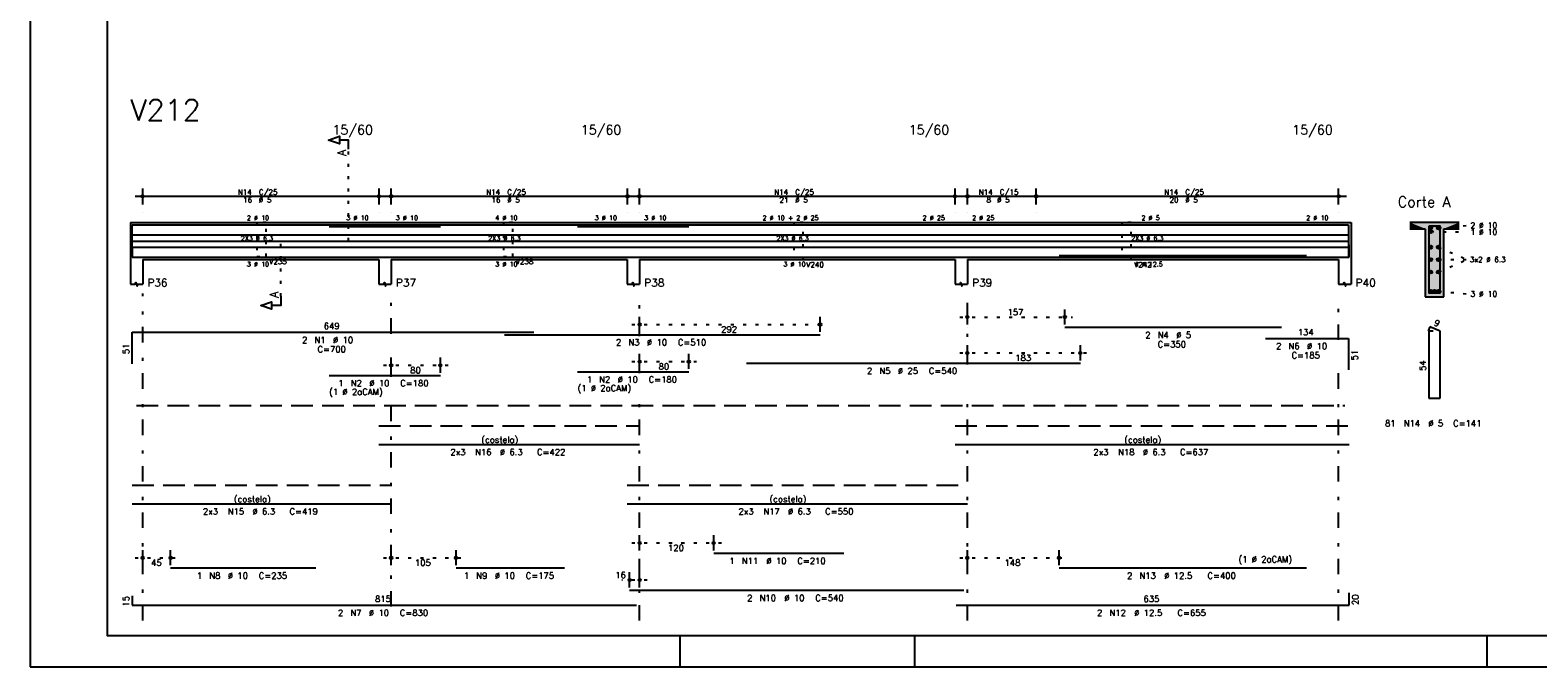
# Model space of a CAD drawing. Extents: x 0 to 84.1, y 0 to 59.4.
# Tile 1 of 6: x 0 to 48.7, y 0 to 20.6. Entities that reach past the tile are written whole.
import ezdxf

# ---------------------------------------------------------------- set-up
doc = ezdxf.new("R2010")
doc.units = 0
doc.header["$MEASUREMENT"] = 0
for name, pattern in [('ESTILO_TQS_0001', [1, 0.7, -0.3]), ('ESTILO_TQS_0002', [0.4, 0.1, -0.3]), ('ESTILO_TQS_0003', [1.5, 0.5, -0.4, 0.1, -0.5])]:
    doc.linetypes.add(name, pattern=pattern)
for name, color, linetype in [('1', 1, 'CONTINUOUS'), ('2', 2, 'CONTINUOUS'), ('4', 4, 'CONTINUOUS'), ('6', 6, 'CONTINUOUS'), ('7', 7, 'CONTINUOUS'), ('9', 9, 'CONTINUOUS')]:
    doc.layers.add(name, color=color, linetype=linetype)
doc.styles.get("Standard").update_dxf_attribs({"font": 'ROMANS.SHX'})

msp = doc.modelspace()

# ---------------------------------------------------------------- linework, layer by layer
at = {"layer": '1', "linetype": 'ESTILO_TQS_0002'}
for p, q in [((10.295, 13.78), (10.295, 16.75)), ((45.525, 14.205), (46.47, 14.29)), ((8.105, 11.995), (8.105, 13.78)), ((8.105, 13.78), (10.295, 13.78)), ((45.275, 14.085), (46.47, 14.074)), ((45.525, 13.583), (46.455, 13.18)), ((45.525, 12.777), (46.455, 13.18)), ((45.525, 13.18), (46.455, 13.18)), ((45.525, 12.155), (46.47, 12.07)), ((30.05, 11.32), (33.699, 11.32)), ((19.45, 11.08), (25.789, 11.08)), ((11.42, 9.76), (13.514, 9.76)), ((19.45, 9.88), (21.544, 9.88)), ((30.05, 10.16), (34.203, 10.16)), ((19.45, 4.01), (22.35, 4.01)), ((3.39, 3.53), (4.79, 3.53)), ((11.42, 3.53), (14.02, 3.53)), ((30.05, 3.53), (33.51, 3.53)), ((19.95, 2.81), (19.13, 2.81))]:
    msp.add_line(p, q, dxfattribs=at)
at = {"layer": '1', "linetype": 'ESTILO_TQS_0001'}
msp.add_line((3.44, 8.455), (42.5, 8.455), dxfattribs=at)
at = {"layer": '1', "linetype": 'ESTILO_TQS_0002'}
for points in [[(7.33, 14.38), (7.33, 13.28), (7.63, 13.28), (7.63, 14.38), (7.33, 14.38)], [(15.3, 14.38), (15.3, 13.28), (15.6, 13.28), (15.6, 14.38), (15.3, 14.38)], [(24.69, 14.38), (24.69, 13.18), (24.99, 13.18), (24.99, 14.38), (24.69, 14.38)], [(35.29, 14.38), (35.29, 13.18), (35.59, 13.18), (35.59, 14.38), (35.29, 14.38)]]:
    msp.add_lwpolyline(points, dxfattribs=at)
at = {"layer": '1', "linetype": 'Continuous'}
for centre in [(45.275, 14.205), (45.275, 14.085), (45.525, 14.205), (45.275, 13.583), (45.275, 13.18), (45.525, 13.583), (45.525, 13.18), (45.275, 12.777), (45.525, 12.777), (45.275, 12.155), (45.4, 12.155), (45.525, 12.155)]:
    msp.add_circle(centre, 0.05, dxfattribs=at)
at = {"layer": '2', "linetype": 'Continuous'}
for p, q in [((0, 59.4), (0, 0)), ((3.39, 15.23), (11.53, 15.23)), ((3.64, 14.96), (3.64, 15.48)), ((11.28, 14.96), (11.28, 15.48)), ((11.42, 15.23), (19.56, 15.23)), ((11.67, 14.96), (11.67, 15.48)), ((19.31, 14.96), (19.31, 15.48)), ((19.45, 15.23), (30.15, 15.23)), ((19.7, 14.96), (19.7, 15.48)), ((29.9, 14.96), (29.9, 15.48)), ((30.05, 15.23), (32.77, 15.23)), ((30.3, 14.96), (30.3, 15.48)), ((32.27, 15.23), (42.55, 15.23)), ((32.52, 14.96), (32.52, 15.48)), ((32.52, 14.96), (32.52, 15.48)), ((42.3, 14.96), (42.3, 15.48)), ((3.64, 14.71), (3.64, 14.71)), ((11.28, 14.71), (11.28, 14.71)), ((11.67, 14.71), (11.67, 14.71)), ((19.31, 14.71), (19.31, 14.71)), ((19.7, 14.71), (19.7, 14.71)), ((29.9, 14.71), (29.9, 14.71)), ((30.3, 14.71), (30.3, 14.71)), ((32.52, 14.71), (32.52, 14.71)), ((32.52, 14.71), (32.52, 14.71)), ((42.3, 14.71), (42.3, 14.71)), ((3.24, 14.38), (3.24, 13.18)), ((3.24, 14.38), (3.64, 14.38)), ((3.64, 14.38), (11.27, 14.38)), ((11.27, 14.38), (11.67, 14.38)), ((11.67, 14.38), (19.3, 14.38)), ((19.3, 14.38), (19.7, 14.38)), ((19.7, 14.38), (29.9, 14.38)), ((29.9, 14.38), (30.3, 14.38)), ((30.3, 14.38), (42.3, 14.38)), ((42.3, 14.38), (42.7, 14.38)), ((42.7, 14.38), (42.7, 13.18)), ((46.2, 14.38), (44.6, 14.38)), ((44.6, 14.18), (45.1, 14.18)), ((45.1, 14.18), (45.1, 11.98)), ((45.7, 11.98), (45.7, 14.18)), ((45.7, 14.18), (46.2, 14.18)), ((3.24, 13.18), (3.24, 12.38)), ((3.64, 13.18), (11.27, 13.18)), ((3.64, 13.18), (3.64, 12.38)), ((11.27, 13.18), (11.27, 12.38)), ((11.67, 13.18), (19.3, 13.18)), ((11.67, 13.18), (11.67, 12.38)), ((19.3, 13.18), (19.3, 12.38)), ((19.7, 13.18), (29.9, 13.18)), ((19.7, 13.18), (19.7, 12.38)), ((29.9, 13.18), (29.9, 12.38)), ((30.3, 13.18), (42.3, 13.18)), ((30.3, 13.18), (30.3, 12.38)), ((42.3, 13.18), (42.3, 12.38)), ((42.7, 13.18), (42.7, 12.38)), ((45.1, 11.98), (45.7, 11.98)), ((19.7, 10.84), (19.7, 11.33)), ((25.539, 10.84), (25.539, 11.33)), ((30.3, 11.08), (30.3, 11.57)), ((33.449, 11.08), (33.449, 11.57)), ((19.7, 10.74), (19.7, 10.74)), ((25.539, 10.74), (25.539, 10.74)), ((30.3, 10.98), (30.3, 10.98)), ((33.449, 10.98), (33.449, 10.98)), ((30.3, 9.92), (30.3, 10.41)), ((33.953, 9.92), (33.953, 10.41)), ((11.67, 9.52), (11.67, 10.01)), ((13.264, 9.52), (13.264, 10.01)), ((19.7, 9.64), (19.7, 10.13)), ((21.294, 9.64), (21.294, 10.13)), ((30.3, 9.82), (30.3, 9.82)), ((33.953, 9.82), (33.953, 9.82)), ((11.67, 9.42), (11.67, 9.42)), ((13.264, 9.42), (13.264, 9.42)), ((19.7, 9.54), (19.7, 9.54)), ((21.294, 9.54), (21.294, 9.54)), ((19.7, 3.77), (19.7, 4.26)), ((22.1, 3.77), (22.1, 4.26)), ((3.64, 3.29), (3.64, 3.78)), ((4.54, 3.29), (4.54, 3.78)), ((11.67, 3.29), (11.67, 3.78)), ((13.77, 3.29), (13.77, 3.78)), ((19.7, 3.67), (19.7, 3.67)), ((22.1, 3.67), (22.1, 3.67)), ((30.3, 3.29), (30.3, 3.78)), ((33.26, 3.29), (33.26, 3.78)), ((3.64, 3.19), (3.64, 3.19)), ((4.54, 3.19), (4.54, 3.19)), ((11.67, 3.19), (11.67, 3.19)), ((13.77, 3.19), (13.77, 3.19)), ((19.38, 2.57), (19.38, 3.06)), ((19.7, 2.57), (19.7, 3.06)), ((30.3, 3.19), (30.3, 3.19)), ((33.26, 3.19), (33.26, 3.19)), ((19.38, 2.47), (19.38, 2.47)), ((19.7, 2.47), (19.7, 2.47)), ((21, 1), (21, 0)), ((28.6, 0), (28.6, 1)), ((47.1, 0), (47.1, 1)), ((0, 0), (84.1, 0))]:
    msp.add_line(p, q, dxfattribs=at)
at = {"layer": '2', "linetype": 'ESTILO_TQS_0003'}
for p, q in [((3.64, 1.5), (3.64, 12.08)), ((11.67, 10.782), (11.67, 12.08)), ((19.7, 10.702), (19.7, 12.08)), ((30.3, 9.782), (30.3, 12.08)), ((42.3, 10.582), (42.3, 12.08)), ((11.67, 9.382), (11.67, 9.978)), ((19.7, 9.502), (19.7, 9.898)), ((42.3, 1.5), (42.3, 9.778)), ((30.3, 1.5), (30.3, 8.978)), ((11.67, 1.952), (11.67, 8.578)), ((19.7, 1.5), (19.7, 8.698))]:
    msp.add_line(p, q, dxfattribs=at)
at = {"layer": '2', "linetype": 'Continuous'}
for points in [[(83.1, 1), (2.5, 1), (2.5, 58.4), (83.1, 58.4), (83.1, 1)], [(10.295, 16.75), (10.295, 17.05), (9.995, 17.05), (9.995, 16.93), (9.645, 17.05), (9.995, 17.17), (9.995, 17.05)], [(3.24, 12.38), (3.4, 12.38), (3.42, 12.44), (3.46, 12.32), (3.48, 12.38), (3.64, 12.38)], [(11.27, 12.38), (11.43, 12.38), (11.45, 12.44), (11.49, 12.32), (11.51, 12.38), (11.67, 12.38)], [(19.3, 12.38), (19.46, 12.38), (19.48, 12.44), (19.52, 12.32), (19.54, 12.38), (19.7, 12.38)], [(29.9, 12.38), (30.06, 12.38), (30.08, 12.44), (30.12, 12.32), (30.14, 12.38), (30.3, 12.38)], [(42.3, 12.38), (42.46, 12.38), (42.48, 12.44), (42.52, 12.32), (42.54, 12.38), (42.7, 12.38)], [(8.105, 11.995), (8.105, 11.695), (7.805, 11.695), (7.805, 11.575), (7.455, 11.695), (7.805, 11.815), (7.805, 11.695)]]:
    msp.add_lwpolyline(points, dxfattribs=at)
for centre, radius in [((3.64, 15.23), 0.0416), ((3.64, 15.23), 0.0208), ((11.28, 15.23), 0.0416), ((11.28, 15.23), 0.0208), ((11.67, 15.23), 0.0416), ((11.67, 15.23), 0.0208), ((19.31, 15.23), 0.0416), ((19.31, 15.23), 0.0208), ((19.7, 15.23), 0.0416), ((19.7, 15.23), 0.0208), ((29.9, 15.23), 0.0416), ((29.9, 15.23), 0.0208), ((30.3, 15.23), 0.0416), ((30.3, 15.23), 0.0208), ((32.52, 15.23), 0.0416), ((32.52, 15.23), 0.0416), ((32.52, 15.23), 0.0208), ((32.52, 15.23), 0.0208), ((42.3, 15.23), 0.0416), ((42.3, 15.23), 0.0208), ((30.3, 11.32), 0.04), ((30.3, 11.32), 0.02), ((33.449, 11.32), 0.04), ((33.449, 11.32), 0.02), ((19.7, 11.08), 0.04), ((19.7, 11.08), 0.02), ((25.539, 11.08), 0.04), ((25.539, 11.08), 0.02), ((11.67, 9.76), 0.04), ((11.67, 9.76), 0.02), ((13.264, 9.76), 0.04), ((13.264, 9.76), 0.02), ((19.7, 9.88), 0.04), ((19.7, 9.88), 0.02), ((21.294, 9.88), 0.04), ((21.294, 9.88), 0.02), ((30.3, 10.16), 0.04), ((30.3, 10.16), 0.02), ((33.953, 10.16), 0.04), ((33.953, 10.16), 0.02), ((19.7, 4.01), 0.04), ((19.7, 4.01), 0.02), ((22.1, 4.01), 0.04), ((22.1, 4.01), 0.02), ((3.64, 3.53), 0.04), ((3.64, 3.53), 0.02), ((4.54, 3.53), 0.04), ((4.54, 3.53), 0.02), ((11.67, 3.53), 0.04), ((11.67, 3.53), 0.02), ((13.77, 3.53), 0.04), ((13.77, 3.53), 0.02), ((30.3, 3.53), 0.04), ((30.3, 3.53), 0.02), ((33.26, 3.53), 0.04), ((33.26, 3.53), 0.02), ((19.38, 2.81), 0.04), ((19.38, 2.81), 0.02), ((19.7, 2.81), 0.04), ((19.7, 2.81), 0.02)]:
    msp.add_circle(centre, radius, dxfattribs=at)
at = {"layer": '4', "linetype": 'Continuous'}
for p, q in [((3.3, 13.28), (3.3, 14.3)), ((3.3, 14.3), (16.28, 14.3)), ((9.664, 14.25), (13.264, 14.25)), ((15.339, 14.3), (25.539, 14.3)), ((17.694, 14.25), (21.294, 14.25)), ((23.153, 14.3), (33.953, 14.3)), ((33.449, 14.3), (40.449, 14.3)), ((39.938, 14.3), (42.618, 14.3)), ((42.618, 14.3), (42.618, 13.28)), ((3.3, 13.982), (11.67, 13.982)), ((3.3, 13.78), (11.67, 13.78)), ((11.27, 13.982), (19.7, 13.982)), ((11.27, 13.78), (19.7, 13.78)), ((19.3, 13.982), (30.3, 13.982)), ((19.3, 13.78), (30.3, 13.78)), ((29.9, 13.982), (42.64, 13.982)), ((29.9, 13.78), (42.64, 13.78)), ((42.64, 13.26), (42.64, 13.66)), ((3.3, 13.578), (11.67, 13.578)), ((3.3, 13.56), (3.3, 13.26)), ((3.3, 13.26), (19.6, 13.26)), ((4.54, 13.26), (9.24, 13.26)), ((11.27, 13.578), (19.7, 13.578)), ((13.77, 13.26), (17.27, 13.26)), ((19.3, 13.578), (30.3, 13.578)), ((19.38, 13.26), (30.18, 13.26)), ((22.1, 13.26), (26.3, 13.26)), ((29.9, 13.578), (42.64, 13.578)), ((29.94, 13.26), (42.64, 13.26)), ((33.26, 13.31), (41.26, 13.31)), ((33.26, 13.26), (41.26, 13.26))]:
    msp.add_line(p, q, dxfattribs=at)
msp.add_lwpolyline([(45.22, 14.26), (45.22, 12.1), (45.58, 12.1), (45.58, 14.26), (45.22, 14.26)], dxfattribs=at)
at = {"layer": '6', "linetype": 'Continuous'}
for p, q in [((3.3, 9.81), (3.3, 10.83)), ((3.3, 10.83), (16.28, 10.83)), ((15.339, 10.75), (25.539, 10.75)), ((33.449, 10.99), (40.449, 10.99)), ((45.248, 11), (45.194, 10.871)), ((45.36, 10.86), (45.22, 10.86)), ((45.22, 10.86), (45.22, 8.7)), ((45.58, 10.86), (45.248, 11)), ((45.58, 8.7), (45.58, 10.86)), ((39.938, 10.63), (42.618, 10.63)), ((42.618, 10.63), (42.618, 9.61)), ((23.153, 9.83), (33.953, 9.83)), ((9.664, 9.43), (13.264, 9.43)), ((17.694, 9.55), (21.294, 9.55)), ((45.22, 8.7), (45.58, 8.7)), ((11.27, 7.2), (19.7, 7.2)), ((29.9, 7.2), (42.64, 7.2)), ((3.3, 5.28), (11.67, 5.28)), ((19.3, 5.28), (30.3, 5.28)), ((22.1, 3.68), (26.3, 3.68)), ((4.54, 3.2), (9.24, 3.2)), ((13.77, 3.2), (17.27, 3.2)), ((33.26, 3.2), (41.26, 3.2)), ((19.38, 2.48), (30.18, 2.48)), ((3.3, 2.3), (3.3, 2)), ((3.3, 2), (19.6, 2)), ((29.94, 2), (42.64, 2)), ((42.64, 2), (42.64, 2.4))]:
    msp.add_line(p, q, dxfattribs=at)
at = {"layer": '6', "linetype": 'ESTILO_TQS_0001'}
for p, q in [((11.27, 7.8), (19.7, 7.8)), ((29.9, 7.8), (42.64, 7.8)), ((3.3, 5.88), (11.67, 5.88)), ((19.3, 5.88), (30.3, 5.88))]:
    msp.add_line(p, q, dxfattribs=at)
at = {"layer": '9', "linetype": 'Continuous'}
for points in [[(44.6, 14.38), (44.6, 14.18), (45.1, 14.18)], [(44.6, 14.38), (45.1, 14.18), (46.2, 14.38)], [(45.1, 14.18), (45.7, 14.18), (46.2, 14.38)], [(45.1, 11.98), (45.7, 11.98), (45.1, 14.18)], [(45.7, 11.98), (45.7, 14.18), (45.1, 14.18)], [(45.325, 14.205), (45.25, 14.248), (45.228, 14.222)], [(45.325, 14.205), (45.228, 14.222), (45.228, 14.188)], [(45.325, 14.205), (45.228, 14.188), (45.25, 14.162)], [(45.325, 14.205), (45.284, 14.254), (45.25, 14.248)], [(45.325, 14.205), (45.25, 14.162), (45.284, 14.156)], [(45.325, 14.205), (45.313, 14.237), (45.284, 14.254)], [(45.325, 14.205), (45.284, 14.156), (45.313, 14.173)], [(45.325, 14.205), (45.313, 14.173), (45.325, 14.205)], [(45.575, 14.205), (45.5, 14.248), (45.478, 14.222)], [(45.575, 14.205), (45.478, 14.222), (45.478, 14.188)], [(45.575, 14.205), (45.478, 14.188), (45.5, 14.162)], [(45.575, 14.205), (45.534, 14.254), (45.5, 14.248)], [(45.575, 14.205), (45.5, 14.162), (45.534, 14.156)], [(45.575, 14.205), (45.563, 14.237), (45.534, 14.254)], [(45.575, 14.205), (45.534, 14.156), (45.563, 14.173)], [(45.575, 14.205), (45.563, 14.173), (45.575, 14.205)], [(45.7, 14.18), (46.2, 14.18), (46.2, 14.38)], [(45.325, 14.085), (45.25, 14.128), (45.228, 14.102)], [(45.325, 14.085), (45.228, 14.102), (45.228, 14.068)], [(45.325, 14.085), (45.228, 14.068), (45.25, 14.042)], [(45.325, 14.085), (45.284, 14.134), (45.25, 14.128)], [(45.325, 14.085), (45.25, 14.042), (45.284, 14.036)], [(45.325, 14.085), (45.313, 14.117), (45.284, 14.134)], [(45.325, 14.085), (45.284, 14.036), (45.313, 14.053)], [(45.325, 14.085), (45.313, 14.053), (45.325, 14.085)], [(45.325, 13.583), (45.25, 13.627), (45.228, 13.601)], [(45.325, 13.583), (45.228, 13.601), (45.228, 13.566)], [(45.325, 13.583), (45.228, 13.566), (45.25, 13.54)], [(45.325, 13.18), (45.25, 13.223), (45.228, 13.197)], [(45.325, 13.18), (45.228, 13.197), (45.228, 13.163)], [(45.325, 13.18), (45.228, 13.163), (45.25, 13.137)], [(45.325, 13.583), (45.284, 13.633), (45.25, 13.627)], [(45.325, 13.583), (45.25, 13.54), (45.284, 13.534)], [(45.325, 13.18), (45.284, 13.229), (45.25, 13.223)], [(45.325, 13.18), (45.25, 13.137), (45.284, 13.131)], [(45.325, 13.583), (45.313, 13.616), (45.284, 13.633)], [(45.325, 13.583), (45.284, 13.534), (45.313, 13.551)], [(45.325, 13.18), (45.313, 13.212), (45.284, 13.229)], [(45.325, 13.18), (45.284, 13.131), (45.313, 13.148)], [(45.325, 13.583), (45.313, 13.551), (45.325, 13.583)], [(45.325, 13.18), (45.313, 13.148), (45.325, 13.18)], [(45.575, 13.583), (45.5, 13.627), (45.478, 13.601)], [(45.575, 13.583), (45.478, 13.601), (45.478, 13.566)], [(45.575, 13.583), (45.478, 13.566), (45.5, 13.54)], [(45.575, 13.18), (45.5, 13.223), (45.478, 13.197)], [(45.575, 13.18), (45.478, 13.197), (45.478, 13.163)], [(45.575, 13.18), (45.478, 13.163), (45.5, 13.137)], [(45.575, 13.583), (45.534, 13.633), (45.5, 13.627)], [(45.575, 13.583), (45.5, 13.54), (45.534, 13.534)], [(45.575, 13.18), (45.534, 13.229), (45.5, 13.223)], [(45.575, 13.18), (45.5, 13.137), (45.534, 13.131)], [(45.575, 13.583), (45.563, 13.616), (45.534, 13.633)], [(45.575, 13.583), (45.534, 13.534), (45.563, 13.551)], [(45.575, 13.18), (45.563, 13.212), (45.534, 13.229)], [(45.575, 13.18), (45.534, 13.131), (45.563, 13.148)], [(45.575, 13.583), (45.563, 13.551), (45.575, 13.583)], [(45.575, 13.18), (45.563, 13.148), (45.575, 13.18)], [(45.325, 12.777), (45.25, 12.82), (45.228, 12.794)], [(45.325, 12.777), (45.228, 12.794), (45.228, 12.759)], [(45.325, 12.777), (45.228, 12.759), (45.25, 12.733)], [(45.325, 12.777), (45.284, 12.826), (45.25, 12.82)], [(45.325, 12.777), (45.25, 12.733), (45.284, 12.727)], [(45.325, 12.777), (45.313, 12.809), (45.284, 12.826)], [(45.325, 12.777), (45.284, 12.727), (45.313, 12.744)], [(45.325, 12.777), (45.313, 12.744), (45.325, 12.777)], [(45.575, 12.777), (45.5, 12.82), (45.478, 12.794)], [(45.575, 12.777), (45.478, 12.794), (45.478, 12.759)], [(45.575, 12.777), (45.478, 12.759), (45.5, 12.733)], [(45.575, 12.777), (45.534, 12.826), (45.5, 12.82)], [(45.575, 12.777), (45.5, 12.733), (45.534, 12.727)], [(45.575, 12.777), (45.563, 12.809), (45.534, 12.826)], [(45.575, 12.777), (45.534, 12.727), (45.563, 12.744)], [(45.575, 12.777), (45.563, 12.744), (45.575, 12.777)], [(45.325, 12.155), (45.25, 12.198), (45.228, 12.172)], [(45.325, 12.155), (45.284, 12.204), (45.25, 12.198)], [(45.325, 12.155), (45.313, 12.187), (45.284, 12.204)], [(45.45, 12.155), (45.375, 12.198), (45.353, 12.172)], [(45.45, 12.155), (45.409, 12.204), (45.375, 12.198)], [(45.45, 12.155), (45.438, 12.187), (45.409, 12.204)], [(45.575, 12.155), (45.5, 12.198), (45.478, 12.172)], [(45.575, 12.155), (45.534, 12.204), (45.5, 12.198)], [(45.575, 12.155), (45.563, 12.187), (45.534, 12.204)], [(45.325, 12.155), (45.228, 12.172), (45.228, 12.138)], [(45.325, 12.155), (45.228, 12.138), (45.25, 12.112)], [(45.325, 12.155), (45.25, 12.112), (45.284, 12.106)], [(45.325, 12.155), (45.284, 12.106), (45.313, 12.123)], [(45.325, 12.155), (45.313, 12.123), (45.325, 12.155)], [(45.45, 12.155), (45.353, 12.172), (45.353, 12.138)], [(45.45, 12.155), (45.353, 12.138), (45.375, 12.112)], [(45.45, 12.155), (45.375, 12.112), (45.409, 12.106)], [(45.45, 12.155), (45.409, 12.106), (45.438, 12.123)], [(45.45, 12.155), (45.438, 12.123), (45.45, 12.155)], [(45.575, 12.155), (45.478, 12.172), (45.478, 12.138)], [(45.575, 12.155), (45.478, 12.138), (45.5, 12.112)], [(45.575, 12.155), (45.5, 12.112), (45.534, 12.106)], [(45.575, 12.155), (45.534, 12.106), (45.563, 12.123)], [(45.575, 12.155), (45.563, 12.123), (45.575, 12.155)]]:
    msp.add_solid(points, dxfattribs=at)

# ---------------------------------------------------------------- texts
at = {"layer": '2', "linetype": 'Continuous'}
for s, height, p in [('15/60', 0.3, (9.77, 17.23)), ('15/60', 0.3, (17.8, 17.23)), ('15/60', 0.3, (28.4, 17.23)), ('15/60', 0.3, (40.8, 17.23)), ('N14', 0.17, (6.712, 15.281)), ('16', 0.17, (6.882, 15.026)), ('C/25', 0.17, (7.392, 15.281)), ('%%c 5', 0.17, (7.392, 15.026)), ('N14', 0.17, (14.742, 15.281)), ('16', 0.17, (14.912, 15.026)), ('C/25', 0.17, (15.422, 15.281)), ('%%c 5', 0.17, (15.422, 15.026)), ('N14', 0.17, (24.052, 15.281)), ('21', 0.17, (24.222, 15.026)), ('C/25', 0.17, (24.732, 15.281)), ('%%c 5', 0.17, (24.732, 15.026)), ('N14', 0.17, (30.662, 15.281)), ('8', 0.17, (30.917, 15.026)), ('%%c 5', 0.17, (31.257, 15.026)), ('C/15', 0.17, (31.342, 15.281)), ('N14', 0.17, (36.662, 15.281)), ('20', 0.17, (36.832, 15.026)), ('C/25', 0.17, (37.342, 15.281)), ('%%c 5', 0.17, (37.342, 15.026)), ('Corte A', 0.34, (44.21, 14.88)), ('2 %%c 10', 0.15, (7.005, 14.455)), ('3 %%c 10', 0.15, (10.22, 14.455)), ('3 %%c 10', 0.15, (11.82, 14.455)), ('4 %%c 10', 0.15, (15.035, 14.455)), ('3 %%c 10', 0.15, (18.25, 14.455)), ('3 %%c 10', 0.15, (19.85, 14.455)), ('2 %%c 10 + 2 %%c 25', 0.15, (23.675, 14.455)), ('2 %%c 25', 0.15, (28.85, 14.455)), ('2 %%c 25', 0.15, (30.45, 14.455)), ('2 %%c 5', 0.15, (35.925, 14.455)), ('2 %%c 10', 0.15, (41.25, 14.455)), ('2 %%c 10', 0.18, (46.56, 14.2)), ('1 %%c 10', 0.18, (46.56, 13.984)), ('2X3 %%c 6.3', 0.15, (6.81, 13.795)), ('2X3 %%c 6.3', 0.15, (14.81, 13.795)), ('2X3 %%c 6.3', 0.15, (24.125, 13.795)), ('2X3 %%c 6.3', 0.15, (35.595, 13.795)), ('V235', 0.17, (7.73, 13.03)), ('V238', 0.17, (15.7, 13.03)), ('3x2 %%c 6.3', 0.17, (46.54, 13.095)), ('3 %%c 10', 0.15, (7.005, 12.955)), ('3 %%c 10', 0.15, (15.035, 12.955)), ('3 %%c 10', 0.15, (24.35, 12.955)), ('V240', 0.17, (25.09, 12.93)), ('V242', 0.17, (35.69, 12.93)), ('4 %%c 12.5', 0.15, (35.7, 12.955)), ('P36', 0.25, (3.79, 12.305)), ('P37', 0.25, (11.82, 12.305)), ('P38', 0.25, (19.85, 12.305)), ('P39', 0.25, (30.45, 12.305)), ('P40', 0.25, (42.85, 12.305)), ('3 %%c 10', 0.18, (46.56, 11.98)), ('157', 0.2, (31.595, 11.38)), ('649', 0.2, (9.49, 10.93)), ('292', 0.2, (22.339, 10.82)), ('2', 0.2, (36.049, 10.64)), ('N4', 0.2, (36.449, 10.64)), ('%%c 5', 0.2, (37.049, 10.64)), ('134', 0.2, (40.978, 10.73)), ('2', 0.2, (8.79, 10.48)), ('N1', 0.2, (9.19, 10.48)), ('C=700', 0.2, (9.29, 10.18)), ('%%c 10', 0.2, (9.79, 10.48)), ('2', 0.2, (18.939, 10.4)), ('N3', 0.2, (19.339, 10.4)), ('%%c 10', 0.2, (19.939, 10.4)), ('C=510', 0.2, (20.939, 10.4)), ('C=350', 0.2, (36.449, 10.34)), ('2', 0.2, (40.278, 10.28)), ('N6', 0.2, (40.678, 10.28)), ('%%c 10', 0.2, (41.278, 10.28)), ('80', 0.2, (20.317, 9.62)), ('183', 0.2, (31.846, 9.9)), ('C=185', 0.2, (40.778, 9.98)), ('1', 0.2, (9.964, 9.08)), ('N2', 0.2, (10.364, 9.08)), ('%%c 10', 0.2, (10.964, 9.08)), ('C=180', 0.2, (11.964, 9.08)), ('80', 0.2, (12.287, 9.5)), ('1', 0.2, (17.994, 9.2)), ('N2', 0.2, (18.394, 9.2)), ('%%c 10', 0.2, (18.994, 9.2)), ('C=180', 0.2, (19.994, 9.2)), ('2', 0.2, (27.053, 9.48)), ('N5', 0.2, (27.453, 9.48)), ('%%c 25', 0.2, (28.053, 9.48)), ('C=540', 0.2, (29.053, 9.48)), ('(1 %%c 2aCAM)', 0.2, (9.664, 8.8)), ('(1 %%c 2aCAM)', 0.2, (17.694, 8.92)), ('81', 0.2, (43.8, 7.78)), ('N14', 0.2, (44.4, 7.78)), ('%%c 5', 0.2, (45.2, 7.78)), ('C=141', 0.2, (46, 7.78)), ('(costela)', 0.2, (14.585, 7.25)), ('(costela)', 0.2, (35.37, 7.25)), ('2x3', 0.2, (13.585, 6.85)), ('N16', 0.2, (14.385, 6.85)), ('%%c 6.3', 0.2, (15.185, 6.85)), ('C=422', 0.2, (16.385, 6.85)), ('2x3', 0.2, (34.37, 6.85)), ('N18', 0.2, (35.17, 6.85)), ('%%c 6.3', 0.2, (35.97, 6.85)), ('C=637', 0.2, (37.17, 6.85)), ('(costela)', 0.2, (6.585, 5.33)), ('(costela)', 0.2, (23.9, 5.33)), ('2x3', 0.2, (5.585, 4.93)), ('N15', 0.2, (6.385, 4.93)), ('%%c 6.3', 0.2, (7.185, 4.93)), ('C=419', 0.2, (8.385, 4.93)), ('2x3', 0.2, (22.9, 4.93)), ('N17', 0.2, (23.7, 4.93)), ('%%c 6.3', 0.2, (24.5, 4.93)), ('C=550', 0.2, (25.7, 4.93)), ('120', 0.2, (20.62, 3.75)), ('45', 0.2, (3.91, 3.27)), ('105', 0.2, (12.44, 3.27)), ('1', 0.2, (22.6, 3.33)), ('N11', 0.2, (23, 3.33)), ('%%c 10', 0.2, (23.8, 3.33)), ('C=210', 0.2, (24.8, 3.33)), ('148', 0.2, (31.5, 3.27)), ('(1 %%c 2aCAM)', 0.2, (39.06, 3.38)), ('1', 0.2, (5.39, 2.85)), ('N8', 0.2, (5.79, 2.85)), ('%%c 10', 0.2, (6.39, 2.85)), ('C=235', 0.2, (7.39, 2.85)), ('1', 0.2, (14.02, 2.85)), ('N9', 0.2, (14.42, 2.85)), ('%%c 10', 0.2, (15.02, 2.85)), ('C=175', 0.2, (16.02, 2.85)), ('16', 0.2, (18.913, 2.87)), ('2', 0.2, (35.46, 2.85)), ('N13', 0.2, (35.86, 2.85)), ('%%c 12.5', 0.2, (36.66, 2.85)), ('C=400', 0.2, (38.06, 2.85)), ('815', 0.2, (11.15, 2.1)), ('2', 0.2, (23.18, 2.13)), ('N10', 0.2, (23.58, 2.13)), ('%%c 10', 0.2, (24.38, 2.13)), ('C=540', 0.2, (25.38, 2.13)), ('635', 0.2, (35.99, 2.1)), ('2', 0.2, (9.95, 1.65)), ('N7', 0.2, (10.35, 1.65)), ('%%c 10', 0.2, (10.95, 1.65)), ('C=830', 0.2, (11.95, 1.65)), ('2', 0.2, (34.49, 1.65)), ('N12', 0.2, (34.89, 1.65)), ('%%c 12.5', 0.2, (35.69, 1.65)), ('C=655', 0.2, (37.09, 1.65))]:
    msp.add_text(s, height=height, dxfattribs=at).set_placement(p)
for s, height, rotation, p in [('A', 0.272, 90, (10.213, 16.532)), ('A', 0.272, 90, (8.023, 11.941)), ('9', 0.2, 337.1146, (45.361, 11.061)), ('51', 0.2, 90, (3.2, 10.12)), ('51', 0.2, 90, (42.918, 9.92)), ('54', 0.2, 90, (45.12, 9.58)), ('15', 0.2, 90, (3.2, 1.95)), ('20', 0.2, 90, (42.94, 2))]:
    msp.add_text(s, height=height, rotation=rotation, dxfattribs=at).set_placement(p)
at = {"layer": '7', "linetype": 'Continuous'}
msp.add_text('V212', height=0.68, dxfattribs=at).set_placement((3.24, 17.68))

doc.saveas('drawing.dxf')
